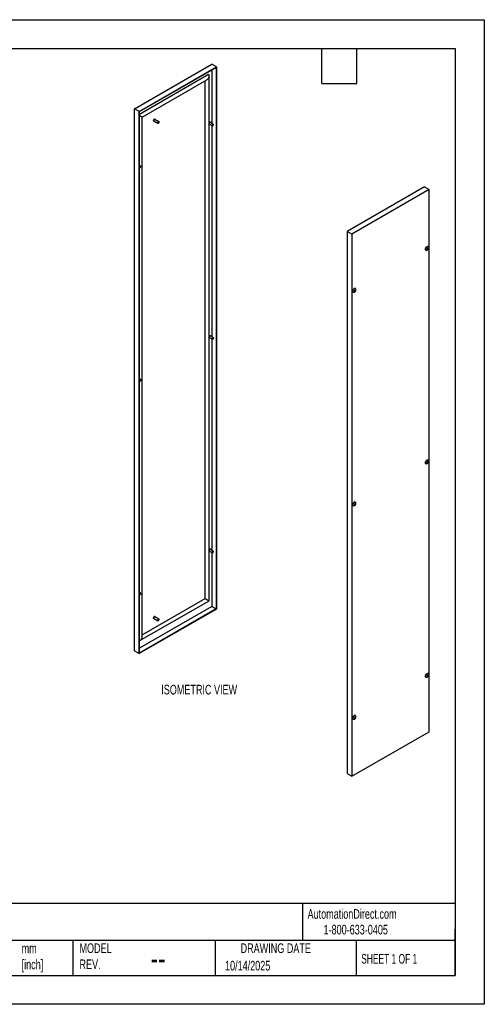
# Model space of a CAD drawing. Header units: millimetres. Extents: x 0 to 4191, y 0 to 3239.
# Tile 2 of 2: x 2665 to 4191, y 0 to 3239. Entities that reach past the tile are written whole.
import ezdxf

# ---------------------------------------------------------------- set-up
doc = ezdxf.new("R2010")
doc.units = ezdxf.units.MM
doc.header["$LTSCALE"] = 15
doc.layers.add('DIMENSIONS', color=140, linetype='Continuous', lineweight=25)
doc.layers.add('TEXT', color=140, linetype='Continuous', lineweight=25)
doc.styles.add('SLDTEXTSTYLE0', font='TXT', dxfattribs={"width": 0.7})
doc.styles.add('SLDTEXTSTYLE1', font='TXT', dxfattribs={"width": 0.65})

msp = doc.modelspace()

# ---------------------------------------------------------------- linework, layer by layer
at = {"color": 7, "linetype": 'Continuous'}
for p, q in [((0.04, 3238.54), (4191.04, 3238.54)), ((4191.04, 3238.54), (4191.04, 0.04)), ((4191.04, 0.04), (0.04, 0.04))]:
    msp.add_line(p, q, dxfattribs=at)
for p, q in [((3041.71, 2945.77), (3295.56, 3092.31)), ((3056.92, 2936.99), (3310.77, 3083.53)), ((3057.98, 2936.38), (3309.71, 3081.7)), ((3310.77, 3083.53), (3295.56, 3092.31)), ((3309.71, 3081.7), (3309.71, 1300.82)), ((3310.77, 3083.53), (3310.77, 1300.21)), ((3284.78, 3058.12), (3057.98, 2927.19)), ((3286.63, 1327.24), (3286.63, 3053.45)), ((3295.56, 3073.53), (3295.56, 2897.77)), ((3067.04, 2918.04), (3279.14, 3040.48)), ((3274.17, 1334.4), (3274.17, 3037.61)), ((3041.71, 1162.44), (3041.71, 2945.77)), ((3056.92, 2936.99), (3041.71, 2945.77)), ((3056.92, 1153.66), (3056.92, 2936.99)), ((3057.98, 1155.5), (3057.98, 2936.38)), ((3067.07, 1209.11), (3067.07, 2918.09)), ((3104.66, 2905.37), (3105.19, 2905.07)), ((3105.44, 2905.5), (3118.7, 2897.85)), ((3108.69, 2911.13), (3108.16, 2911.43)), ((3121.7, 2903.04), (3108.44, 2910.7)), ((3120.2, 2897.99), (3120.56, 2898.2)), ((3122.32, 2901.26), (3122.32, 2901.67)), ((3287.91, 2895.25), (3297.6, 2889.66)), ((3289.38, 2894.41), (3289.2, 2894.3)), ((3300.6, 2894.86), (3290.91, 2900.45)), ((3295.56, 2890.84), (3295.56, 2195.54)), ((3299.1, 2889.81), (3299.45, 2890.02)), ((3301.22, 2893.08), (3301.22, 2893.49)), ((3061.6, 2756.89), (3057.98, 2758.98)), ((3062.22, 2755.1), (3062.22, 2755.51)), ((3057.98, 2752.05), (3058.6, 2751.69)), ((3060.1, 2751.84), (3060.45, 2752.04)), ((3994.82, 2688.64), (3740.97, 2542.09)), ((3994.82, 2688.64), (4010.02, 2679.86)), ((4010.02, 2679.86), (3756.17, 2533.32)), ((4010.02, 896.54), (4010.02, 2679.86)), ((3740.97, 2542.09), (3740.97, 758.77)), ((3756.17, 2533.32), (3740.97, 2542.09)), ((3756.17, 2533.32), (3756.17, 749.99)), ((3999.1, 2480.08), (3999.45, 2479.87)), ((4003.45, 2482.67), (4003.81, 2482.46)), ((4003.77, 2484), (4003.5, 2484.38)), ((4003.5, 2482.9), (4003.77, 2483.59)), ((4003.61, 2483.19), (4004.34, 2482.77)), ((4004.59, 2482.79), (4003.67, 2483.33)), ((4003.81, 2485.17), (4004.34, 2485.47)), ((4004.34, 2482.77), (4003.81, 2482.46)), ((4004.37, 2484.22), (4004.11, 2483.53)), ((4004.11, 2483.53), (4005.52, 2482.72)), ((4004.37, 2484.22), (4005.79, 2483.4)), ((4004.65, 2485.86), (4004.91, 2486.54)), ((4004.91, 2482.36), (4004.65, 2482.74)), ((4005.21, 2484.9), (4004.68, 2484.6)), ((4004.68, 2484.6), (4006.09, 2483.78)), ((4005.14, 2486.87), (4005.84, 2486.46)), ((4005.16, 2486.88), (4005.79, 2486.51)), ((4005.21, 2484.9), (4006.63, 2484.09)), ((4005.35, 2486.75), (4005.25, 2486.48)), ((4005.25, 2486.48), (4006.66, 2485.67)), ((4005.25, 2486.08), (4005.52, 2485.69)), ((4005.25, 2486.08), (4006.66, 2485.26)), ((4005.39, 2486.97), (4005.52, 2486.89)), ((4005.52, 2486.89), (4005.79, 2486.51)), ((4005.52, 2485.69), (4006.93, 2484.88)), ((4005.79, 2483.4), (4005.52, 2482.72)), ((4006.09, 2486.49), (4006.63, 2486.79)), ((4006.63, 2484.09), (4006.09, 2483.78)), ((4006.45, 2492), (4006.1, 2492.2)), ((4006.4, 2486.67), (4006.93, 2486.36)), ((4006.93, 2486.36), (4006.66, 2485.67)), ((4006.66, 2485.26), (4006.93, 2484.88)), ((3760.1, 2342.1), (3760.45, 2341.9)), ((3764.45, 2344.69), (3764.8, 2344.49)), ((3764.77, 2346.02), (3764.5, 2346.41)), ((3764.5, 2344.92), (3764.77, 2345.62)), ((3764.61, 2345.21), (3765.34, 2344.8)), ((3765.59, 2344.82), (3764.67, 2345.35)), ((3764.8, 2347.19), (3765.34, 2347.5)), ((3765.34, 2344.8), (3764.8, 2344.49)), ((3765.37, 2346.24), (3765.11, 2345.56)), ((3765.11, 2345.56), (3766.52, 2344.75)), ((3765.37, 2346.24), (3766.79, 2345.43)), ((3765.64, 2347.88), (3765.91, 2348.56)), ((3765.91, 2344.39), (3765.64, 2344.77)), ((3766.21, 2346.93), (3765.68, 2346.62)), ((3765.68, 2346.62), (3767.09, 2345.81)), ((3766.14, 2348.89), (3766.84, 2348.49)), ((3766.16, 2348.91), (3766.79, 2348.54)), ((3766.21, 2346.93), (3767.62, 2346.12)), ((3766.35, 2348.77), (3766.25, 2348.51)), ((3766.25, 2348.51), (3767.66, 2347.69)), ((3766.25, 2348.1), (3766.52, 2347.72)), ((3766.25, 2348.1), (3767.66, 2347.29)), ((3766.39, 2348.99), (3766.52, 2348.92)), ((3766.52, 2348.92), (3766.79, 2348.54)), ((3766.52, 2347.72), (3767.93, 2346.9)), ((3766.79, 2345.43), (3766.52, 2344.75)), ((3767.09, 2348.51), (3767.62, 2348.82)), ((3767.62, 2346.12), (3767.09, 2345.81)), ((3767.45, 2354.02), (3767.1, 2354.23)), ((3767.4, 2348.69), (3767.93, 2348.39)), ((3767.93, 2348.39), (3767.66, 2347.69)), ((3767.66, 2347.29), (3767.93, 2346.9)), ((3287.91, 2193.03), (3297.6, 2187.44)), ((3289.38, 2192.18), (3289.2, 2192.08)), ((3300.6, 2192.63), (3290.91, 2198.23)), ((3295.56, 2188.61), (3295.56, 1493.32)), ((3299.1, 2187.59), (3299.45, 2187.79)), ((3301.22, 2190.85), (3301.22, 2191.26)), ((3061.6, 2054.66), (3057.98, 2056.75)), ((3057.98, 2049.82), (3058.6, 2049.46)), ((3060.1, 2049.61), (3060.45, 2049.82)), ((3062.22, 2052.88), (3062.22, 2053.29)), ((4003.77, 1781.77), (4003.5, 1782.15)), ((4003.5, 1780.67), (4003.77, 1781.36)), ((4003.81, 1782.94), (4004.34, 1783.25)), ((4004.37, 1781.99), (4004.11, 1781.31)), ((4004.11, 1781.31), (4005.52, 1780.49)), ((4004.37, 1781.99), (4005.79, 1781.17)), ((4004.65, 1783.63), (4004.91, 1784.31)), ((4005.21, 1782.68), (4004.68, 1782.37)), ((4004.68, 1782.37), (4006.09, 1781.56)), ((4005.14, 1784.64), (4005.84, 1784.24)), ((4005.16, 1784.65), (4005.79, 1784.29)), ((4005.21, 1782.68), (4006.63, 1781.86)), ((4005.35, 1784.52), (4005.25, 1784.26)), ((4005.25, 1784.26), (4006.66, 1783.44)), ((4005.25, 1783.85), (4005.52, 1783.47)), ((4005.25, 1783.85), (4006.66, 1783.03)), ((4005.39, 1784.74), (4005.52, 1784.67)), ((4005.52, 1784.67), (4005.79, 1784.29)), ((4005.52, 1783.47), (4006.93, 1782.65)), ((4006.09, 1784.26), (4006.63, 1784.57)), ((4006.63, 1781.86), (4006.09, 1781.56)), ((4006.45, 1789.77), (4006.1, 1789.98)), ((4006.4, 1784.44), (4006.93, 1784.13)), ((4006.93, 1784.13), (4006.66, 1783.44)), ((4006.66, 1783.03), (4006.93, 1782.65)), ((3999.1, 1777.85), (3999.45, 1777.65)), ((4003.45, 1780.44), (4003.81, 1780.24)), ((4003.61, 1780.96), (4004.34, 1780.54)), ((4004.59, 1780.57), (4003.67, 1781.1)), ((4004.34, 1780.54), (4003.81, 1780.24)), ((4004.91, 1780.14), (4004.65, 1780.52)), ((4005.79, 1781.17), (4005.52, 1780.49)), ((3767.45, 1651.8), (3767.1, 1652)), ((3760.1, 1639.88), (3760.45, 1639.67)), ((3764.45, 1642.47), (3764.8, 1642.26)), ((3764.77, 1643.8), (3764.5, 1644.18)), ((3764.5, 1642.7), (3764.77, 1643.39)), ((3764.61, 1642.99), (3765.34, 1642.57)), ((3765.59, 1642.6), (3764.67, 1643.13)), ((3764.8, 1644.97), (3765.34, 1645.28)), ((3765.34, 1642.57), (3764.8, 1642.26)), ((3765.37, 1644.02), (3765.11, 1643.34)), ((3765.11, 1643.34), (3766.52, 1642.52)), ((3765.37, 1644.02), (3766.79, 1643.2)), ((3765.64, 1645.66), (3765.91, 1646.34)), ((3765.91, 1642.17), (3765.64, 1642.54)), ((3766.21, 1644.71), (3765.68, 1644.4)), ((3765.68, 1644.4), (3767.09, 1643.58)), ((3766.14, 1646.67), (3766.84, 1646.26)), ((3766.16, 1646.68), (3766.79, 1646.32)), ((3766.21, 1644.71), (3767.62, 1643.89)), ((3766.35, 1646.55), (3766.25, 1646.29)), ((3766.25, 1646.29), (3767.66, 1645.47)), ((3766.25, 1645.88), (3766.52, 1645.5)), ((3766.25, 1645.88), (3767.66, 1645.06)), ((3766.39, 1646.77), (3766.52, 1646.69)), ((3766.52, 1646.69), (3766.79, 1646.32)), ((3766.52, 1645.5), (3767.93, 1644.68)), ((3766.79, 1643.2), (3766.52, 1642.52)), ((3767.09, 1646.29), (3767.62, 1646.6)), ((3767.62, 1643.89), (3767.09, 1643.58)), ((3767.4, 1646.47), (3767.93, 1646.16)), ((3767.93, 1646.16), (3767.66, 1645.47)), ((3767.66, 1645.06), (3767.93, 1644.68)), ((3287.91, 1490.8), (3297.6, 1485.21)), ((3289.38, 1489.96), (3289.2, 1489.85)), ((3300.6, 1490.41), (3290.91, 1496)), ((3295.56, 1486.39), (3295.56, 1308.99)), ((3299.1, 1485.36), (3299.45, 1485.56)), ((3301.22, 1488.63), (3301.22, 1489.03)), ((3061.6, 1352.44), (3057.98, 1354.53)), ((3057.98, 1347.6), (3058.6, 1347.24)), ((3060.1, 1347.39), (3060.45, 1347.59)), ((3062.22, 1350.65), (3062.22, 1351.06)), ((3067.07, 1214.85), (3274.17, 1334.4)), ((3310.77, 1300.21), (3056.92, 1153.66)), ((3295.56, 1308.99), (3057.98, 1171.83)), ((3309.71, 1300.82), (3057.98, 1155.5)), ((3059.58, 1196.14), (3286.6, 1327.19)), ((3295.56, 1308.99), (3309.71, 1300.82)), ((3104.66, 1269.02), (3105.19, 1268.72)), ((3105.44, 1269.15), (3118.7, 1261.5)), ((3108.69, 1274.78), (3108.16, 1275.09)), ((3121.7, 1266.69), (3108.44, 1274.35)), ((3122.32, 1264.91), (3122.32, 1265.32)), ((3120.2, 1261.65), (3120.56, 1261.85)), ((3041.71, 1162.44), (3056.92, 1153.66)), ((3999.1, 1075.63), (3999.45, 1075.42)), ((4003.45, 1078.21), (4003.81, 1078.01)), ((4003.77, 1079.55), (4003.5, 1079.93)), ((4003.5, 1078.45), (4003.77, 1079.14)), ((4003.61, 1078.74), (4004.34, 1078.32)), ((4004.59, 1078.34), (4003.67, 1078.88)), ((4003.81, 1080.72), (4004.34, 1081.02)), ((4004.34, 1078.32), (4003.81, 1078.01)), ((4004.37, 1079.77), (4004.11, 1079.08)), ((4004.11, 1079.08), (4005.52, 1078.27)), ((4004.37, 1079.77), (4005.79, 1078.95)), ((4004.65, 1081.41), (4004.91, 1082.09)), ((4004.91, 1077.91), (4004.65, 1078.29)), ((4005.21, 1080.45), (4004.68, 1080.15)), ((4004.68, 1080.15), (4006.09, 1079.33)), ((4005.14, 1082.42), (4005.84, 1082.01)), ((4005.16, 1082.43), (4005.79, 1082.06)), ((4005.21, 1080.45), (4006.63, 1079.64)), ((4005.35, 1082.3), (4005.25, 1082.03)), ((4005.25, 1082.03), (4006.66, 1081.22)), ((4005.25, 1081.63), (4005.52, 1081.24)), ((4005.25, 1081.63), (4006.66, 1080.81)), ((4005.39, 1082.52), (4005.52, 1082.44)), ((4005.52, 1082.44), (4005.79, 1082.06)), ((4005.52, 1081.24), (4006.93, 1080.43)), ((4005.79, 1078.95), (4005.52, 1078.27)), ((4006.09, 1082.04), (4006.63, 1082.34)), ((4006.63, 1079.64), (4006.09, 1079.33)), ((4006.45, 1087.55), (4006.1, 1087.75)), ((4006.4, 1082.22), (4006.93, 1081.91)), ((4006.93, 1081.91), (4006.66, 1081.22)), ((4006.66, 1080.81), (4006.93, 1080.43)), ((3764.45, 940.24), (3764.8, 940.04)), ((3764.77, 941.57), (3764.5, 941.95)), ((3764.5, 940.47), (3764.77, 941.16)), ((3764.61, 940.76), (3765.34, 940.35)), ((3765.59, 940.37), (3764.67, 940.9)), ((3764.8, 942.74), (3765.34, 943.05)), ((3765.34, 940.35), (3764.8, 940.04)), ((3765.37, 941.79), (3765.11, 941.11)), ((3765.11, 941.11), (3766.52, 940.3)), ((3765.37, 941.79), (3766.79, 940.98)), ((3765.64, 943.43), (3765.91, 944.11)), ((3765.91, 939.94), (3765.64, 940.32)), ((3766.21, 942.48), (3765.68, 942.17)), ((3765.68, 942.17), (3767.09, 941.36)), ((3766.14, 944.44), (3766.84, 944.04)), ((3766.16, 944.46), (3766.79, 944.09)), ((3766.21, 942.48), (3767.62, 941.67)), ((3766.35, 944.32), (3766.25, 944.06)), ((3766.25, 944.06), (3767.66, 943.24)), ((3766.25, 943.65), (3766.52, 943.27)), ((3766.25, 943.65), (3767.66, 942.84)), ((3766.39, 944.54), (3766.52, 944.47)), ((3766.52, 944.47), (3766.79, 944.09)), ((3766.52, 943.27), (3767.93, 942.45)), ((3766.79, 940.98), (3766.52, 940.3)), ((3767.09, 944.06), (3767.62, 944.37)), ((3767.62, 941.67), (3767.09, 941.36)), ((3767.45, 949.57), (3767.1, 949.78)), ((3767.4, 944.24), (3767.93, 943.94)), ((3767.93, 943.94), (3767.66, 943.24)), ((3767.66, 942.84), (3767.93, 942.45)), ((3760.1, 937.65), (3760.45, 937.45)), ((3756.17, 749.99), (4010.02, 896.54)), ((3740.97, 758.77), (3756.17, 749.99))]:
    msp.add_line(p, q)
at = {"flags": 128}
for points in [[(3108.16, 2911.43), (3107.59, 2911.6), (3106.82, 2911.46), (3106.01, 2910.99), (3105.24, 2910.24), (3104.59, 2909.29), (3104.15, 2908.24), (3103.95, 2907.22), (3104.01, 2906.32), (3104.34, 2905.64), (3104.66, 2905.37)], [(3106.35, 2904.98), (3105.71, 2904.91), (3105.08, 2905.14), (3104.65, 2905.7), (3104.47, 2906.51), (3104.56, 2907.5), (3104.91, 2908.55), (3105.48, 2909.55), (3106.2, 2910.4), (3107.01, 2910.99), (3107.81, 2911.27), (3108.52, 2911.21), (3109.05, 2910.81), (3109.34, 2910.17)], [(3105.44, 2905.5), (3105.27, 2905.63), (3104.92, 2906.18), (3104.82, 2906.96), (3104.98, 2907.88), (3105.37, 2908.83), (3105.95, 2909.69), (3106.65, 2910.36), (3107.39, 2910.75), (3108.07, 2910.82), (3108.44, 2910.7)], [(3120.2, 2897.99), (3119.76, 2897.79), (3119.07, 2897.72), (3118.53, 2897.97), (3118.18, 2898.53), (3118.08, 2899.31), (3118.24, 2900.23), (3118.63, 2901.18), (3119.21, 2902.04), (3119.91, 2902.7), (3120.65, 2903.1), (3121.33, 2903.17), (3121.88, 2902.91), (3122.22, 2902.36), (3122.32, 2901.67)], [(3120.8, 2898.36), (3121.45, 2898.99), (3121.97, 2899.82), (3122.27, 2900.71), (3122.31, 2901.53), (3122.08, 2902.15), (3121.62, 2902.48), (3121, 2902.47), (3120.31, 2902.12), (3119.66, 2901.48), (3119.15, 2900.66), (3118.84, 2899.77), (3118.8, 2898.95), (3119.03, 2898.33), (3119.49, 2898), (3120.11, 2898.01), (3120.8, 2898.36)], [(3286.59, 2898.58), (3286.8, 2898.99), (3287.48, 2900.07), (3288.3, 2900.98), (3289.2, 2901.65), (3290.1, 2902.02), (3290.92, 2902.06), (3291.6, 2901.77), (3292.09, 2901.17), (3292.35, 2900.32), (3292.38, 2899.61)], [(3286.63, 2896), (3287.08, 2895.85), (3287.42, 2895.87)], [(3287.91, 2895.25), (3287.79, 2895.34), (3287.42, 2895.86), (3287.29, 2896.63), (3287.42, 2897.54), (3287.79, 2898.49), (3288.35, 2899.36), (3289.04, 2900.05), (3289.78, 2900.48), (3290.47, 2900.59), (3290.91, 2900.45)], [(3296.98, 2891.04), (3297.11, 2891.95), (3297.47, 2892.9), (3298.04, 2893.77), (3298.73, 2894.46), (3299.47, 2894.89), (3300.16, 2894.99), (3300.72, 2894.77), (3301.09, 2894.25), (3301.22, 2893.49)], [(3299.1, 2889.81), (3298.73, 2889.64), (3298.04, 2889.53), (3297.47, 2889.75), (3297.11, 2890.27), (3296.98, 2891.04)], [(3297.69, 2891.04), (3297.82, 2890.33), (3298.2, 2889.89), (3298.78, 2889.78), (3299.45, 2890.02), (3300.13, 2890.56), (3300.7, 2891.33), (3301.09, 2892.22), (3301.22, 2893.08), (3301.09, 2893.78), (3300.7, 2894.22), (3300.13, 2894.33), (3299.45, 2894.1), (3298.78, 2893.55), (3298.2, 2892.78), (3297.82, 2891.89), (3297.69, 2891.04)], [(3057.98, 2753.06), (3058.1, 2753.97), (3058.47, 2754.92), (3059.04, 2755.8), (3059.73, 2756.49), (3060.47, 2756.91), (3061.16, 2757.02), (3061.72, 2756.8), (3062.09, 2756.28), (3062.22, 2755.51)], [(3060.1, 2751.84), (3059.73, 2751.66), (3059.04, 2751.55), (3058.47, 2751.77), (3058.1, 2752.3), (3057.98, 2753.06)], [(3058.68, 2753.06), (3058.82, 2752.36), (3059.2, 2751.92), (3059.77, 2751.81), (3060.45, 2752.04), (3061.13, 2752.59), (3061.7, 2753.36), (3062.08, 2754.25), (3062.22, 2755.1), (3062.08, 2755.81), (3061.7, 2756.25), (3061.13, 2756.36), (3060.45, 2756.12), (3059.77, 2755.58), (3059.2, 2754.81), (3058.82, 2753.92), (3058.68, 2753.06)], [(3999.1, 2480.08), (3998.73, 2480.34), (3998.14, 2481.08), (3997.77, 2482.08), (3997.65, 2483.28), (3997.77, 2484.62), (3998.14, 2486.04), (3998.73, 2487.47), (3999.51, 2488.83), (4000.45, 2490.05), (4001.5, 2491.07), (4002.6, 2491.85)], [(3998, 2483.08), (3998.13, 2484.42), (3998.49, 2485.84), (3999.08, 2487.26), (3999.87, 2488.62), (4000.81, 2489.84), (4001.85, 2490.87), (4002.95, 2491.65), (4004.06, 2492.14), (4005.1, 2492.32), (4006.04, 2492.18), (4006.82, 2491.73), (4007.41, 2490.99), (4007.69, 2490.34)], [(4001.51, 2479.63), (4000.81, 2479.54), (3999.87, 2479.68), (3999.08, 2480.14), (3998.49, 2480.88), (3998.13, 2481.88), (3998, 2483.08)], [(4003.1, 2483.4), (4003.22, 2484.31), (4003.59, 2485.26), (4004.16, 2486.14), (4004.85, 2486.83), (4005.58, 2487.25), (4006.28, 2487.36), (4006.84, 2487.14), (4007.21, 2486.62), (4007.34, 2485.85), (4007.21, 2484.94), (4006.84, 2483.99), (4006.28, 2483.12), (4005.58, 2482.43), (4004.85, 2482), (4004.16, 2481.89), (4003.59, 2482.12), (4003.22, 2482.64), (4003.1, 2483.4)], [(4003.81, 2482.46), (4003.72, 2482.42), (4003.63, 2482.41), (4003.56, 2482.44), (4003.5, 2482.49), (4003.47, 2482.57), (4003.45, 2482.67), (4003.47, 2482.78), (4003.5, 2482.9)], [(4004.91, 2486.54), (4004.97, 2486.65), (4005.04, 2486.76), (4005.13, 2486.85), (4005.22, 2486.92), (4005.31, 2486.96), (4005.39, 2486.97), (4005.47, 2486.94), (4005.52, 2486.89)], [(4005.52, 2482.72), (4005.47, 2482.6), (4005.39, 2482.49), (4005.31, 2482.4), (4005.22, 2482.34), (4005.13, 2482.3), (4005.04, 2482.29), (4004.97, 2482.31), (4004.91, 2482.36)], [(4006.63, 2486.79), (4006.72, 2486.83), (4006.8, 2486.84), (4006.88, 2486.82), (4006.93, 2486.77), (4006.97, 2486.69), (4006.98, 2486.59), (4006.97, 2486.48), (4006.93, 2486.36)], [(3760.1, 2342.1), (3759.73, 2342.37), (3759.14, 2343.11), (3758.77, 2344.11), (3758.65, 2345.31), (3758.77, 2346.65), (3759.14, 2348.07), (3759.73, 2349.49), (3760.51, 2350.85), (3761.45, 2352.08), (3762.5, 2353.1), (3763.6, 2353.88)], [(3759, 2345.1), (3759.13, 2346.45), (3759.49, 2347.87), (3760.08, 2349.29), (3760.87, 2350.65), (3761.8, 2351.87), (3762.85, 2352.9), (3763.95, 2353.68), (3765.05, 2354.17), (3766.1, 2354.35), (3767.04, 2354.21), (3767.82, 2353.76), (3768.41, 2353.02), (3768.69, 2352.36)], [(3762.51, 2341.66), (3761.8, 2341.57), (3760.87, 2341.71), (3760.08, 2342.16), (3759.49, 2342.91), (3759.13, 2343.9), (3759, 2345.1)], [(3764.09, 2345.43), (3764.22, 2346.34), (3764.59, 2347.29), (3765.15, 2348.16), (3765.85, 2348.85), (3766.58, 2349.28), (3767.28, 2349.39), (3767.84, 2349.17), (3768.21, 2348.64), (3768.34, 2347.88), (3768.21, 2346.97), (3767.84, 2346.02), (3767.28, 2345.15), (3766.58, 2344.46), (3765.85, 2344.03), (3765.15, 2343.92), (3764.59, 2344.14), (3764.22, 2344.67), (3764.09, 2345.43)], [(3764.8, 2344.49), (3764.71, 2344.45), (3764.63, 2344.44), (3764.55, 2344.46), (3764.5, 2344.52), (3764.46, 2344.59), (3764.45, 2344.69), (3764.46, 2344.8), (3764.5, 2344.92)], [(3765.91, 2348.56), (3765.96, 2348.68), (3766.04, 2348.79), (3766.12, 2348.88), (3766.21, 2348.95), (3766.31, 2348.98), (3766.39, 2348.99), (3766.46, 2348.97), (3766.52, 2348.92)], [(3766.52, 2344.75), (3766.46, 2344.63), (3766.39, 2344.52), (3766.31, 2344.43), (3766.21, 2344.36), (3766.12, 2344.33), (3766.04, 2344.32), (3765.96, 2344.34), (3765.91, 2344.39)], [(3767.62, 2348.82), (3767.72, 2348.86), (3767.8, 2348.87), (3767.87, 2348.85), (3767.93, 2348.79), (3767.97, 2348.72), (3767.98, 2348.62), (3767.97, 2348.51), (3767.93, 2348.39)], [(3286.59, 2196.36), (3286.8, 2196.77), (3287.48, 2197.85), (3288.3, 2198.76), (3289.2, 2199.42), (3290.1, 2199.79), (3290.92, 2199.83), (3291.6, 2199.54), (3292.09, 2198.95), (3292.35, 2198.09), (3292.38, 2197.38)], [(3286.63, 2193.77), (3287.08, 2193.63), (3287.42, 2193.64)], [(3287.91, 2193.03), (3287.79, 2193.12), (3287.42, 2193.64), (3287.29, 2194.4), (3287.42, 2195.31), (3287.79, 2196.26), (3288.35, 2197.14), (3289.04, 2197.83), (3289.78, 2198.25), (3290.47, 2198.36), (3290.91, 2198.23)], [(3296.98, 2188.81), (3297.11, 2189.72), (3297.47, 2190.67), (3298.04, 2191.54), (3298.73, 2192.24), (3299.47, 2192.66), (3300.16, 2192.77), (3300.72, 2192.55), (3301.09, 2192.02), (3301.22, 2191.26)], [(3299.1, 2187.59), (3298.73, 2187.41), (3298.04, 2187.3), (3297.47, 2187.52), (3297.11, 2188.05), (3296.98, 2188.81)], [(3297.69, 2188.81), (3297.82, 2188.11), (3298.2, 2187.67), (3298.78, 2187.55), (3299.45, 2187.79), (3300.13, 2188.34), (3300.7, 2189.11), (3301.09, 2189.99), (3301.22, 2190.85), (3301.09, 2191.56), (3300.7, 2192), (3300.13, 2192.11), (3299.45, 2191.87), (3298.78, 2191.33), (3298.2, 2190.55), (3297.82, 2189.67), (3297.69, 2188.81)], [(3057.98, 2050.84), (3058.1, 2051.75), (3058.47, 2052.7), (3059.04, 2053.57), (3059.73, 2054.26), (3060.47, 2054.69), (3061.16, 2054.8), (3061.72, 2054.58), (3062.09, 2054.05), (3062.22, 2053.29)], [(3060.1, 2049.61), (3059.73, 2049.44), (3059.04, 2049.33), (3058.47, 2049.55), (3058.1, 2050.07), (3057.98, 2050.84)], [(3058.68, 2050.84), (3058.82, 2050.13), (3059.2, 2049.69), (3059.77, 2049.58), (3060.45, 2049.82), (3061.13, 2050.36), (3061.7, 2051.14), (3062.08, 2052.02), (3062.22, 2052.88), (3062.08, 2053.58), (3061.7, 2054.02), (3061.13, 2054.13), (3060.45, 2053.9), (3059.77, 2053.35), (3059.2, 2052.58), (3058.82, 2051.7), (3058.68, 2050.84)], [(3999.1, 1777.85), (3998.73, 1778.12), (3998.14, 1778.86), (3997.77, 1779.86), (3997.65, 1781.06), (3997.77, 1782.4), (3998.14, 1783.82), (3998.73, 1785.24), (3999.51, 1786.6), (4000.45, 1787.82), (4001.5, 1788.85), (4002.6, 1789.63)], [(3998, 1780.85), (3998.13, 1782.2), (3998.49, 1783.61), (3999.08, 1785.04), (3999.87, 1786.4), (4000.81, 1787.62), (4001.85, 1788.65), (4002.95, 1789.42), (4004.06, 1789.92), (4005.1, 1790.1), (4006.04, 1789.96), (4006.82, 1789.51), (4007.41, 1788.76), (4007.69, 1788.11)], [(4003.1, 1781.18), (4003.22, 1782.09), (4003.59, 1783.04), (4004.16, 1783.91), (4004.85, 1784.6), (4005.58, 1785.03), (4006.28, 1785.14), (4006.84, 1784.92), (4007.21, 1784.39), (4007.34, 1783.63), (4007.21, 1782.72), (4006.84, 1781.77), (4006.28, 1780.89), (4005.58, 1780.2), (4004.85, 1779.78), (4004.16, 1779.67), (4003.59, 1779.89), (4003.22, 1780.41), (4003.1, 1781.18)], [(4004.91, 1784.31), (4004.97, 1784.43), (4005.04, 1784.54), (4005.13, 1784.63), (4005.22, 1784.69), (4005.31, 1784.73), (4005.39, 1784.74), (4005.47, 1784.72), (4005.52, 1784.67)], [(4006.63, 1784.57), (4006.72, 1784.61), (4006.8, 1784.62), (4006.88, 1784.59), (4006.93, 1784.54), (4006.97, 1784.46), (4006.98, 1784.37), (4006.97, 1784.25), (4006.93, 1784.13)], [(4001.51, 1777.41), (4000.81, 1777.32), (3999.87, 1777.46), (3999.08, 1777.91), (3998.49, 1778.65), (3998.13, 1779.65), (3998, 1780.85)], [(4003.81, 1780.24), (4003.72, 1780.2), (4003.63, 1780.19), (4003.56, 1780.21), (4003.5, 1780.26), (4003.47, 1780.34), (4003.45, 1780.44), (4003.47, 1780.55), (4003.5, 1780.67)], [(4005.52, 1780.49), (4005.47, 1780.38), (4005.39, 1780.27), (4005.31, 1780.18), (4005.22, 1780.11), (4005.13, 1780.07), (4005.04, 1780.07), (4004.97, 1780.09), (4004.91, 1780.14)], [(3760.1, 1639.88), (3759.73, 1640.14), (3759.14, 1640.89), (3758.77, 1641.88), (3758.65, 1643.08), (3758.77, 1644.43), (3759.14, 1645.85), (3759.73, 1647.27), (3760.51, 1648.63), (3761.45, 1649.85), (3762.5, 1650.88), (3763.6, 1651.66)], [(3759, 1642.88), (3759.13, 1644.22), (3759.49, 1645.64), (3760.08, 1647.07), (3760.87, 1648.42), (3761.8, 1649.65), (3762.85, 1650.67), (3763.95, 1651.45), (3765.05, 1651.94), (3766.1, 1652.13), (3767.04, 1651.99), (3767.82, 1651.53), (3768.41, 1650.79), (3768.69, 1650.14)], [(3762.51, 1639.44), (3761.8, 1639.35), (3760.87, 1639.49), (3760.08, 1639.94), (3759.49, 1640.68), (3759.13, 1641.68), (3759, 1642.88)], [(3764.09, 1643.21), (3764.22, 1644.12), (3764.59, 1645.07), (3765.15, 1645.94), (3765.85, 1646.63), (3766.58, 1647.05), (3767.28, 1647.16), (3767.84, 1646.94), (3768.21, 1646.42), (3768.34, 1645.65), (3768.21, 1644.74), (3767.84, 1643.79), (3767.28, 1642.92), (3766.58, 1642.23), (3765.85, 1641.8), (3765.15, 1641.7), (3764.59, 1641.92), (3764.22, 1642.44), (3764.09, 1643.21)], [(3764.8, 1642.26), (3764.71, 1642.22), (3764.63, 1642.22), (3764.55, 1642.24), (3764.5, 1642.29), (3764.46, 1642.37), (3764.45, 1642.47), (3764.46, 1642.58), (3764.5, 1642.7)], [(3765.91, 1646.34), (3765.96, 1646.46), (3766.04, 1646.56), (3766.12, 1646.65), (3766.21, 1646.72), (3766.31, 1646.76), (3766.39, 1646.77), (3766.46, 1646.74), (3766.52, 1646.69)], [(3766.52, 1642.52), (3766.46, 1642.4), (3766.39, 1642.3), (3766.31, 1642.21), (3766.21, 1642.14), (3766.12, 1642.1), (3766.04, 1642.09), (3765.96, 1642.11), (3765.91, 1642.17)], [(3767.62, 1646.6), (3767.72, 1646.64), (3767.8, 1646.64), (3767.87, 1646.62), (3767.93, 1646.57), (3767.97, 1646.49), (3767.98, 1646.39), (3767.97, 1646.28), (3767.93, 1646.16)], [(3286.59, 1494.13), (3286.8, 1494.54), (3287.48, 1495.62), (3288.3, 1496.53), (3289.2, 1497.2), (3290.1, 1497.57), (3290.92, 1497.61), (3291.6, 1497.32), (3292.09, 1496.72), (3292.35, 1495.87), (3292.38, 1495.16)], [(3286.63, 1491.55), (3287.08, 1491.4), (3287.42, 1491.42)], [(3287.91, 1490.8), (3287.79, 1490.89), (3287.42, 1491.41), (3287.29, 1492.18), (3287.42, 1493.09), (3287.79, 1494.04), (3288.35, 1494.91), (3289.04, 1495.6), (3289.78, 1496.03), (3290.47, 1496.14), (3290.91, 1496)], [(3296.98, 1486.59), (3297.11, 1487.5), (3297.47, 1488.45), (3298.04, 1489.32), (3298.73, 1490.01), (3299.47, 1490.44), (3300.16, 1490.54), (3300.72, 1490.32), (3301.09, 1489.8), (3301.22, 1489.03)], [(3297.69, 1486.59), (3297.82, 1485.88), (3298.2, 1485.44), (3298.78, 1485.33), (3299.45, 1485.56), (3300.13, 1486.11), (3300.7, 1486.88), (3301.09, 1487.77), (3301.22, 1488.63), (3301.09, 1489.33), (3300.7, 1489.77), (3300.13, 1489.88), (3299.45, 1489.65), (3298.78, 1489.1), (3298.2, 1488.33), (3297.82, 1487.44), (3297.69, 1486.59)], [(3299.1, 1485.36), (3298.73, 1485.19), (3298.04, 1485.08), (3297.47, 1485.3), (3297.11, 1485.82), (3296.98, 1486.59)], [(3057.98, 1348.61), (3058.1, 1349.52), (3058.47, 1350.47), (3059.04, 1351.35), (3059.73, 1352.04), (3060.47, 1352.46), (3061.16, 1352.57), (3061.72, 1352.35), (3062.09, 1351.83), (3062.22, 1351.06)], [(3060.1, 1347.39), (3059.73, 1347.21), (3059.04, 1347.1), (3058.47, 1347.32), (3058.1, 1347.85), (3057.98, 1348.61)], [(3058.68, 1348.61), (3058.82, 1347.91), (3059.2, 1347.47), (3059.77, 1347.36), (3060.45, 1347.59), (3061.13, 1348.14), (3061.7, 1348.91), (3062.08, 1349.79), (3062.22, 1350.65), (3062.08, 1351.36), (3061.7, 1351.8), (3061.13, 1351.91), (3060.45, 1351.67), (3059.77, 1351.13), (3059.2, 1350.36), (3058.82, 1349.47), (3058.68, 1348.61)], [(3108.16, 1275.09), (3107.59, 1275.25), (3106.82, 1275.11), (3106.01, 1274.64), (3105.24, 1273.89), (3104.59, 1272.94), (3104.15, 1271.9), (3103.95, 1270.87), (3104.01, 1269.97), (3104.34, 1269.3), (3104.66, 1269.02)], [(3106.35, 1268.63), (3106.28, 1268.61), (3105.54, 1268.59), (3104.96, 1268.9), (3104.58, 1269.52), (3104.47, 1270.39), (3104.62, 1271.4), (3105.03, 1272.45), (3105.64, 1273.43), (3106.39, 1274.22), (3107.21, 1274.74), (3107.99, 1274.94), (3108.66, 1274.8), (3109.15, 1274.32), (3109.34, 1273.83)], [(3105.44, 1269.15), (3105.17, 1269.38), (3104.88, 1269.99), (3104.84, 1270.82), (3105.05, 1271.75), (3105.49, 1272.69), (3106.1, 1273.51), (3106.82, 1274.12), (3107.55, 1274.45), (3108.21, 1274.45), (3108.44, 1274.35)], [(3120.2, 1261.65), (3119.6, 1261.4), (3118.94, 1261.4), (3118.43, 1261.73), (3118.14, 1262.34), (3118.09, 1263.16), (3118.31, 1264.1), (3118.74, 1265.03), (3119.36, 1265.86), (3120.08, 1266.47), (3120.81, 1266.79), (3121.47, 1266.79), (3121.97, 1266.47), (3122.27, 1265.85), (3122.32, 1265.32)], [(3120.66, 1261.91), (3121.33, 1262.5), (3121.88, 1263.3), (3122.23, 1264.19), (3122.32, 1265.03), (3122.15, 1265.7), (3121.73, 1266.1), (3121.13, 1266.15), (3120.45, 1265.87), (3119.78, 1265.28), (3119.23, 1264.48), (3118.88, 1263.6), (3118.79, 1262.75), (3118.96, 1262.08), (3119.38, 1261.69), (3119.98, 1261.63), (3120.66, 1261.91)], [(3999.1, 1075.63), (3998.73, 1075.89), (3998.14, 1076.63), (3997.77, 1077.63), (3997.65, 1078.83), (3997.77, 1080.17), (3998.14, 1081.59), (3998.73, 1083.02), (3999.51, 1084.38), (4000.45, 1085.6), (4001.5, 1086.62), (4002.6, 1087.4)], [(3998, 1078.63), (3998.13, 1079.97), (3998.49, 1081.39), (3999.08, 1082.81), (3999.87, 1084.17), (4000.81, 1085.39), (4001.85, 1086.42), (4002.95, 1087.2), (4004.06, 1087.69), (4005.1, 1087.87), (4006.04, 1087.73), (4006.82, 1087.28), (4007.41, 1086.54), (4007.69, 1085.89)], [(4001.51, 1075.18), (4000.81, 1075.09), (3999.87, 1075.23), (3999.08, 1075.69), (3998.49, 1076.43), (3998.13, 1077.43), (3998, 1078.63)], [(4003.1, 1078.95), (4003.22, 1079.86), (4003.59, 1080.81), (4004.16, 1081.69), (4004.85, 1082.38), (4005.58, 1082.8), (4006.28, 1082.91), (4006.84, 1082.69), (4007.21, 1082.17), (4007.34, 1081.4), (4007.21, 1080.49), (4006.84, 1079.54), (4006.28, 1078.67), (4005.58, 1077.98), (4004.85, 1077.55), (4004.16, 1077.44), (4003.59, 1077.67), (4003.22, 1078.19), (4003.1, 1078.95)], [(4003.81, 1078.01), (4003.72, 1077.97), (4003.63, 1077.96), (4003.56, 1077.99), (4003.5, 1078.04), (4003.47, 1078.12), (4003.45, 1078.21), (4003.47, 1078.33), (4003.5, 1078.45)], [(4004.91, 1082.09), (4004.97, 1082.2), (4005.04, 1082.31), (4005.13, 1082.4), (4005.22, 1082.47), (4005.31, 1082.51), (4005.39, 1082.52), (4005.47, 1082.49), (4005.52, 1082.44)], [(4005.52, 1078.27), (4005.47, 1078.15), (4005.39, 1078.04), (4005.31, 1077.95), (4005.22, 1077.89), (4005.13, 1077.85), (4005.04, 1077.84), (4004.97, 1077.86), (4004.91, 1077.91)], [(4006.63, 1082.34), (4006.72, 1082.38), (4006.8, 1082.39), (4006.88, 1082.37), (4006.93, 1082.32), (4006.97, 1082.24), (4006.98, 1082.14), (4006.97, 1082.03), (4006.93, 1081.91)], [(3760.1, 937.65), (3759.73, 937.92), (3759.14, 938.66), (3758.77, 939.66), (3758.65, 940.86), (3758.77, 942.2), (3759.14, 943.62), (3759.73, 945.04), (3760.51, 946.4), (3761.45, 947.63), (3762.5, 948.65), (3763.6, 949.43)], [(3759, 940.65), (3759.13, 942), (3759.49, 943.42), (3760.08, 944.84), (3760.87, 946.2), (3761.8, 947.42), (3762.85, 948.45), (3763.95, 949.23), (3765.05, 949.72), (3766.1, 949.9), (3767.04, 949.76), (3767.82, 949.31), (3768.41, 948.57), (3768.69, 947.91)], [(3762.51, 937.21), (3761.8, 937.12), (3760.87, 937.26), (3760.08, 937.71), (3759.49, 938.46), (3759.13, 939.45), (3759, 940.65)], [(3764.09, 940.98), (3764.22, 941.89), (3764.59, 942.84), (3765.15, 943.71), (3765.85, 944.4), (3766.58, 944.83), (3767.28, 944.94), (3767.84, 944.72), (3768.21, 944.19), (3768.34, 943.43), (3768.21, 942.52), (3767.84, 941.57), (3767.28, 940.7), (3766.58, 940), (3765.85, 939.58), (3765.15, 939.47), (3764.59, 939.69), (3764.22, 940.22), (3764.09, 940.98)], [(3764.8, 940.04), (3764.71, 940), (3764.63, 939.99), (3764.55, 940.01), (3764.5, 940.07), (3764.46, 940.14), (3764.45, 940.24), (3764.46, 940.35), (3764.5, 940.47)], [(3765.91, 944.11), (3765.96, 944.23), (3766.04, 944.34), (3766.12, 944.43), (3766.21, 944.5), (3766.31, 944.53), (3766.39, 944.54), (3766.46, 944.52), (3766.52, 944.47)], [(3766.52, 940.3), (3766.46, 940.18), (3766.39, 940.07), (3766.31, 939.98), (3766.21, 939.91), (3766.12, 939.88), (3766.04, 939.87), (3765.96, 939.89), (3765.91, 939.94)], [(3767.62, 944.37), (3767.72, 944.41), (3767.8, 944.42), (3767.87, 944.4), (3767.93, 944.34), (3767.97, 944.27), (3767.98, 944.17), (3767.97, 944.05), (3767.93, 943.94)]]:
    msp.add_lwpolyline(points, dxfattribs=at)
for centre, radius, start, end in [((3286.64, 2897.34), 2.86, 269.70134, 305.76379), ((3287.93, 2895.86), 2.01, 229.65676, 309.21597), ((3289.05, 2900.18), 1.15, 19.89295, 112.09027), ((3288.33, 2900.46), 3, 355.42976, 32.49447), ((3999.67, 2487.83), 8.4, 282.66702, 17.33835), ((4004.64, 2489.08), 3.44, 64.91783, 126.39263), ((4004.12, 2484.59), 0.659, 118.81019, 198.77845), ((4003.36, 2483.79), 0.456, 333.43643, 26.56357), ((4003.36, 2483.82), 0.804, 310.26182, 339.29677), ((4003.93, 2486.12), 0.767, 302.63797, 339.77289), ((4004.48, 2482.6), 0.22, 40.5328, 129.24817), ((4005.09, 2483.95), 0.767, 122.63797, 159.77289), ((4005.66, 2486.28), 0.456, 153.43643, 206.56357), ((4004.89, 2485.48), 0.659, 298.81019, 18.77845), ((4005.95, 2486.66), 0.22, 220.5328, 309.24817), ((4006.51, 2483.13), 0.767, 122.63797, 159.77289), ((4007.07, 2485.46), 0.456, 153.43643, 206.56357), ((4006.31, 2484.67), 0.659, 298.81019, 18.77845), ((3760.66, 2349.86), 8.4, 282.66702, 17.33835), ((3765.64, 2351.11), 3.44, 64.91783, 126.39263), ((3765.12, 2346.62), 0.659, 118.81019, 198.77845), ((3764.36, 2345.82), 0.456, 333.43643, 26.56357), ((3764.35, 2345.85), 0.804, 310.26182, 339.29677), ((3764.92, 2348.15), 0.767, 302.63797, 339.77289), ((3765.48, 2344.63), 0.22, 40.5328, 129.24817), ((3766.09, 2345.98), 0.767, 122.63797, 159.77289), ((3766.66, 2348.31), 0.456, 153.43643, 206.56357), ((3765.89, 2347.51), 0.659, 298.81019, 18.77845), ((3766.95, 2348.68), 0.22, 220.5328, 309.24817), ((3767.51, 2345.16), 0.767, 122.63797, 159.77289), ((3768.07, 2347.49), 0.456, 153.43643, 206.56357), ((3767.31, 2346.69), 0.659, 298.81019, 18.77845), ((3286.64, 2195.12), 2.86, 269.70134, 305.76379), ((3287.93, 2193.63), 2.01, 229.65676, 309.21597), ((3289.05, 2197.96), 1.15, 19.89295, 112.09032), ((3288.33, 2198.23), 3, 355.42976, 32.49453), ((3999.67, 1785.61), 8.4, 282.66702, 17.33835), ((4004.64, 1786.86), 3.44, 64.91783, 126.39263), ((4004.12, 1782.37), 0.659, 118.81019, 198.77845), ((4003.36, 1781.57), 0.456, 333.43643, 26.56357), ((4003.36, 1781.59), 0.804, 310.26182, 339.29677), ((4003.93, 1783.9), 0.767, 302.63797, 339.77289), ((4005.09, 1781.73), 0.767, 122.63797, 159.77289), ((4005.66, 1784.05), 0.456, 153.43643, 206.56357), ((4004.89, 1783.26), 0.659, 298.81019, 18.77845), ((4005.95, 1784.43), 0.22, 220.5328, 309.24817), ((4006.51, 1780.91), 0.767, 122.63797, 159.77289), ((4007.07, 1783.24), 0.456, 153.43643, 206.56357), ((4006.31, 1782.44), 0.659, 298.81019, 18.77845), ((4004.48, 1780.37), 0.22, 40.5328, 129.24817), ((3765.64, 1648.89), 3.44, 64.91783, 126.39263), ((3760.66, 1647.63), 8.4, 282.66702, 17.33835), ((3765.12, 1644.39), 0.659, 118.81019, 198.77845), ((3764.36, 1643.59), 0.456, 333.43643, 26.56357), ((3764.35, 1643.62), 0.804, 310.26182, 339.29677), ((3764.92, 1645.92), 0.767, 302.63797, 339.77289), ((3765.48, 1642.4), 0.22, 40.5328, 129.24817), ((3766.09, 1643.75), 0.767, 122.63797, 159.77289), ((3766.66, 1646.08), 0.456, 153.43643, 206.56357), ((3765.89, 1645.28), 0.659, 298.81019, 18.77845), ((3766.95, 1646.46), 0.22, 220.5328, 309.24817), ((3767.51, 1642.94), 0.767, 122.63797, 159.77289), ((3768.07, 1645.27), 0.456, 153.43643, 206.56357), ((3767.31, 1644.47), 0.659, 298.81019, 18.77845), ((3286.64, 1492.89), 2.86, 269.70134, 305.76379), ((3287.93, 1491.41), 2.01, 229.65676, 309.21597), ((3289.05, 1495.73), 1.15, 19.89295, 112.09033), ((3288.33, 1496.01), 3, 355.42976, 32.49453), ((3999.67, 1083.38), 8.4, 282.66702, 17.33835), ((4004.64, 1084.63), 3.44, 64.91783, 126.39263), ((4004.12, 1080.14), 0.659, 118.81019, 198.77845), ((4003.36, 1079.34), 0.456, 333.43643, 26.56357), ((4003.36, 1079.37), 0.804, 310.26182, 339.29677), ((4003.93, 1081.67), 0.767, 302.63797, 339.77289), ((4004.48, 1078.15), 0.22, 40.5328, 129.24817), ((4005.09, 1079.5), 0.767, 122.63797, 159.77289), ((4005.66, 1081.83), 0.456, 153.43643, 206.56357), ((4004.89, 1081.03), 0.659, 298.81019, 18.77845), ((4005.95, 1082.21), 0.22, 220.5328, 309.24817), ((4006.51, 1078.68), 0.767, 122.63797, 159.77289), ((4007.07, 1081.01), 0.456, 153.43643, 206.56357), ((4006.31, 1080.22), 0.659, 298.81019, 18.77845), ((3760.66, 945.41), 8.4, 282.66702, 17.33835), ((3765.64, 946.66), 3.44, 64.91783, 126.39263), ((3765.12, 942.17), 0.659, 118.81019, 198.77845), ((3764.36, 941.37), 0.456, 333.43643, 26.56357), ((3764.35, 941.4), 0.804, 310.26182, 339.29677), ((3764.92, 943.7), 0.767, 302.63797, 339.77289), ((3765.48, 940.18), 0.22, 40.5328, 129.24817), ((3766.09, 941.53), 0.767, 122.63797, 159.77289), ((3766.66, 943.86), 0.456, 153.43643, 206.56357), ((3765.89, 943.06), 0.659, 298.81019, 18.77845), ((3766.95, 944.23), 0.22, 220.5328, 309.24817), ((3767.51, 940.71), 0.767, 122.63797, 159.77289), ((3768.07, 943.04), 0.456, 153.43643, 206.56357), ((3767.31, 942.24), 0.659, 298.81019, 18.77845)]:
    msp.add_arc(centre, radius, start, end)
for points, knots in [([(3284.78, 3058.12), (3285.06, 3057.87), (3285.68, 3057.31), (3286.33, 3055.97), (3286.7, 3054.11), (3286.57, 3051.7), (3285.85, 3048.91), (3284.51, 3046.02), (3282.68, 3043.45), (3280.84, 3041.55), (3279.57, 3040.8), (3279.11, 3040.53)], [0, 0, 0, 0, 0.0629059, 0.1392628, 0.23365, 0.3495321, 0.4860616, 0.635633, 0.7852043, 0.9217338, 1, 1, 1, 1]), ([(3067.01, 2918.09), (3067.01, 2918.09), (3067, 2918.1), (3066.28, 2918.52), (3064.96, 2919.28), (3063.13, 2920.33), (3061.07, 2921.52), (3059.32, 2922.54), (3058.28, 2923.13), (3057.98, 2923.31)], [0, 0, 0, 0, 0.095923, 0.2633284, 0.446725, 0.6301215, 0.7975269, 0.9396155, 1, 1, 1, 1]), ([(3274.17, 1334.4), (3274.53, 1334.2), (3275.33, 1333.74), (3276.81, 1332.88), (3278.6, 1331.85), (3280.63, 1330.67), (3282.69, 1329.49), (3284.51, 1328.43), (3285.83, 1327.67), (3286.56, 1327.25), (3286.57, 1327.25), (3286.57, 1327.25)], [0, 0, 0, 0, 0.0629081, 0.1392676, 0.2336581, 0.3495443, 0.4860786, 0.6356552, 0.7852317, 0.921766, 1, 1, 1, 1]), ([(3057.98, 1195.47), (3058.28, 1195.56), (3059.32, 1195.87), (3061.07, 1197.09), (3063.13, 1199.08), (3064.96, 1201.69), (3066.28, 1204.56), (3067, 1207.1), (3067.01, 1208.58), (3067.01, 1209.11)], [0, 0, 0, 0, 0.0603845, 0.2024731, 0.3698785, 0.553275, 0.7366716, 0.904077, 1, 1, 1, 1])]:
    msp.add_open_spline(points, degree=3, knots=knots)
at = {"layer": 'TEXT'}
for p, q in [((95.25, 3143.25), (4095.75, 3143.25)), ((3657.6, 3028.95), (3657.6, 3143.25)), ((3771.9, 3028.95), (3771.9, 3143.25)), ((4095.75, 3143.25), (4095.75, 95.25)), ((3657.6, 3028.95), (3771.9, 3028.95)), ((4095.75, 331.89), (95.25, 331.89)), ((3593.63, 331.89), (3593.63, 209.55)), ((4095.75, 95.25), (4095.75, 247.65)), ((4095.75, 209.55), (95.25, 209.55)), ((2839.51, 209.55), (2839.51, 95.25)), ((3306.98, 209.55), (3306.98, 95.25)), ((3770.23, 209.55), (3770.23, 95.25)), ((95.25, 95.25), (4095.75, 95.25))]:
    msp.add_line(p, q, dxfattribs=at)

# ---------------------------------------------------------------- texts
at = {"color": 179, "linetype": 'Continuous', "lineweight": 18, "char_height": 31.75, "attachment_point": 1, "style": 'SLDTEXTSTYLE0'}
for s, insert in [('AutomationDirect.com', (3610.42, 313.15)), ('1-800-633-0405', (3662.87, 261.56))]:
    msp.add_mtext(s, dxfattribs=dict(at, insert=insert))
at = {"layer": 'DIMENSIONS', "insert": (3129.65, 1050.91), "char_height": 31.75, "attachment_point": 1, "style": 'SLDTEXTSTYLE0'}
msp.add_mtext('ISOMETRIC VIEW', dxfattribs=at)
at = {"layer": 'TEXT'}
for s, insert, char_height, attachment_point, style in [('MODEL ^JREV.', (2861.01, 200.46), 31.75, 1, 'SLDTEXTSTYLE0'), ('DRAWING DATE', (3505.88, 200.46), 31.75, 2, 'SLDTEXTSTYLE0'), ('mm^J[inch]', (2670.96, 199.94), 31.75, 1, 'SLDTEXTSTYLE0'), ('SHEET 1 OF 1', (3786.62, 165.77), 31.75, 1, 'SLDTEXTSTYLE1'), ('--', (3094.47, 191.01), 79.375, 1, 'SLDTEXTSTYLE0'), ('10/14/2025', (3339.19, 143.05), 31.75, 1, 'SLDTEXTSTYLE0')]:
    msp.add_mtext(s, dxfattribs=dict(at, insert=insert, char_height=char_height, attachment_point=attachment_point, style=style))

doc.saveas('drawing.dxf')
